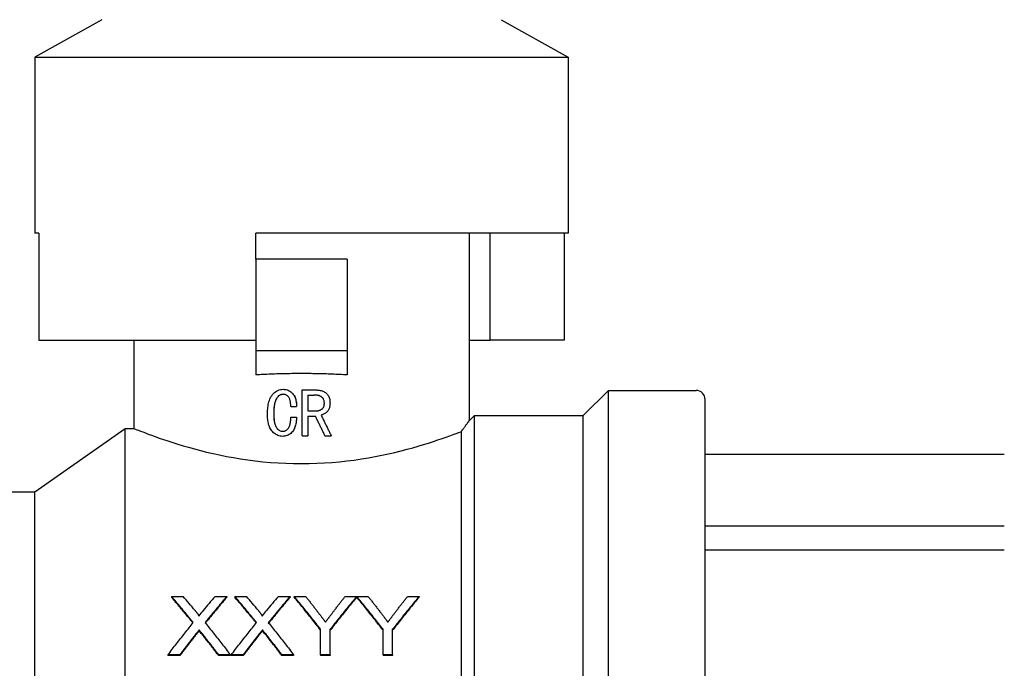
# Model space of a CAD drawing. Header units: millimetres. Extents: x 64 to 3509, y -40 to 420.
# Tile 5 of 12: x 310 to 374, y 193 to 235. Entities that reach past the tile are written whole.
import ezdxf

# ---------------------------------------------------------------- set-up
doc = ezdxf.new("R2010")
doc.units = ezdxf.units.MM
doc.layers.add('DETAIL', color=2, linetype='Continuous')

msp = doc.modelspace()

# ---------------------------------------------------------------- linework, layer by layer
at = {"layer": 'DETAIL'}
for p, q in [((315.222, 235.361), (310.822, 232.9)), ((341.422, 235.361), (345.822, 232.9)), ((310.822, 232.9), (345.822, 232.9)), ((310.822, 232.9), (310.822, 221.357)), ((345.822, 232.9), (345.822, 221.357)), ((311.081, 221.357), (310.822, 221.357)), ((311.081, 221.357), (311.081, 214.357)), ((325.322, 219.657), (325.322, 221.357)), ((345.822, 221.357), (325.322, 221.357)), ((339.322, 221.357), (339.322, 209.057)), ((340.714, 214.357), (340.714, 221.357)), ((345.563, 221.357), (345.563, 214.357)), ((325.322, 219.657), (325.322, 213.657)), ((331.322, 219.657), (325.322, 219.657)), ((331.322, 219.657), (331.322, 213.657)), ((311.081, 214.357), (325.322, 214.357)), ((317.322, 214.357), (317.322, 208.557)), ((339.322, 214.357), (340.714, 214.357)), ((345.563, 214.357), (340.714, 214.357)), ((325.322, 213.657), (325.322, 212.068)), ((331.322, 213.657), (325.322, 213.657)), ((331.322, 213.657), (331.322, 212.068)), ((327.122, 211.126), (327.121, 211.126)), ((328.373, 211.084), (329.255, 211.084)), ((328.373, 208.084), (328.373, 211.084)), ((328.373, 211.084), (328.373, 211.084)), ((328.373, 208.084), (328.373, 211.084)), ((328.749, 210.751), (328.749, 209.709)), ((328.749, 210.751), (329.159, 210.751)), ((346.822, 209.407), (348.472, 211.057)), ((348.472, 151.257), (348.472, 211.057)), ((348.472, 211.057), (354.222, 211.057)), ((329.827, 210.221), (329.828, 210.221)), ((354.822, 151.857), (354.822, 210.457)), ((326.507, 209.523), (326.505, 209.523)), ((327.623, 210.001), (327.998, 210.001)), ((327.998, 210.001), (327.998, 210.001)), ((328.749, 209.709), (329.271, 209.709)), ((339.322, 209.057), (339.672, 209.407)), ((339.672, 152.907), (339.672, 209.407)), ((339.672, 209.407), (346.822, 209.407)), ((346.822, 152.907), (346.822, 209.407)), ((327.623, 209.293), (327.998, 209.293)), ((327.998, 209.293), (327.998, 209.293)), ((328.749, 209.376), (328.749, 208.084)), ((328.749, 209.376), (329.238, 209.376)), ((310.822, 204.407), (316.749, 208.557)), ((316.749, 153.757), (316.749, 208.557)), ((316.749, 208.557), (317.322, 208.557)), ((338.822, 153.757), (338.822, 208.36)), ((327.095, 208.043), (327.094, 208.043)), ((328.373, 208.084), (328.749, 208.084)), ((328.373, 208.084), (328.373, 208.084)), ((329.866, 208.084), (329.865, 208.084)), ((329.866, 208.084), (330.281, 208.084)), ((374.456, 206.844), (354.822, 206.844)), ((303.822, 204.407), (310.822, 204.407)), ((310.822, 157.907), (310.822, 204.407)), ((354.822, 202.169), (374.456, 202.169)), ((374.456, 200.589), (354.822, 200.589)), ((319.794, 197.551), (320.558, 197.551)), ((319.794, 197.551), (319.794, 197.491)), ((322.653, 197.551), (323.428, 197.551)), ((323.428, 197.551), (323.428, 197.491)), ((323.947, 197.551), (324.712, 197.551)), ((323.947, 197.551), (323.947, 197.491)), ((326.807, 197.551), (327.582, 197.551)), ((327.582, 197.551), (327.582, 197.491)), ((327.85, 197.551), (328.601, 197.551)), ((327.85, 197.551), (327.85, 197.491)), ((331.195, 197.551), (331.946, 197.551)), ((331.946, 197.551), (331.946, 197.491)), ((331.956, 197.551), (332.697, 197.551)), ((331.956, 197.551), (331.956, 197.491)), ((335.291, 197.551), (336.042, 197.551)), ((336.042, 197.551), (336.042, 197.491)), ((321.614, 195.349), (321.614, 195.297)), ((325.767, 195.349), (325.767, 195.297)), ((329.58, 193.72), (329.58, 195.391)), ((330.215, 193.72), (330.215, 195.391)), ((333.677, 193.72), (333.677, 195.391)), ((334.311, 193.72), (334.311, 195.391)), ((320.337, 193.72), (319.563, 193.72)), ((319.563, 193.72), (319.563, 193.675)), ((320.337, 193.675), (319.563, 193.675)), ((320.337, 193.72), (320.337, 193.675)), ((323.659, 193.72), (322.894, 193.72)), ((322.894, 193.72), (322.894, 193.675)), ((323.659, 193.675), (322.894, 193.675)), ((323.659, 193.72), (323.659, 193.675)), ((324.491, 193.72), (323.717, 193.72)), ((323.717, 193.72), (323.717, 193.675)), ((324.491, 193.675), (323.717, 193.675)), ((324.491, 193.72), (324.491, 193.675)), ((327.813, 193.72), (327.047, 193.72)), ((327.047, 193.72), (327.047, 193.675)), ((327.813, 193.675), (327.047, 193.675)), ((327.813, 193.72), (327.813, 193.675)), ((330.215, 193.72), (329.58, 193.72)), ((329.58, 193.72), (329.58, 193.675)), ((330.215, 193.675), (329.58, 193.675)), ((330.215, 193.72), (330.215, 193.675)), ((334.311, 193.72), (333.677, 193.72)), ((333.677, 193.72), (333.677, 193.675)), ((334.311, 193.675), (333.677, 193.675)), ((334.311, 193.72), (334.311, 193.675))]:
    msp.add_line(p, q, dxfattribs=at)
at = {"layer": 'DETAIL', "flags": 128}
for points in [[(328.322, 212.157), (328.196, 212.157), (328.07, 212.156), (327.943, 212.156), (327.817, 212.154), (327.691, 212.153), (327.564, 212.151), (327.438, 212.149), (327.312, 212.147), (327.186, 212.144), (327.059, 212.141), (326.934, 212.138), (326.808, 212.134), (326.682, 212.131), (326.557, 212.126), (326.432, 212.122), (326.307, 212.117), (326.183, 212.112), (326.059, 212.106), (325.935, 212.101), (325.812, 212.095), (325.689, 212.088), (325.566, 212.082), (325.444, 212.075), (325.322, 212.068)], [(331.322, 212.068), (331.201, 212.075), (331.079, 212.082), (330.956, 212.088), (330.833, 212.095), (330.71, 212.101), (330.586, 212.106), (330.462, 212.112), (330.337, 212.117), (330.212, 212.122), (330.087, 212.126), (329.962, 212.131), (329.837, 212.134), (329.711, 212.138), (329.585, 212.141), (329.459, 212.144), (329.333, 212.147), (329.207, 212.149), (329.08, 212.151), (328.954, 212.153), (328.828, 212.154), (328.701, 212.156), (328.575, 212.156), (328.449, 212.157), (328.322, 212.157)], [(326.095, 209.487), (326.097, 209.596), (326.1, 209.686), (326.103, 209.759), (326.111, 209.85), (326.12, 209.94), (326.132, 210.029), (326.149, 210.128), (326.169, 210.222), (326.192, 210.311), (326.218, 210.395), (326.248, 210.474), (326.281, 210.549), (326.323, 210.631), (326.371, 210.707), (326.423, 210.778), (326.485, 210.85), (326.549, 210.912), (326.615, 210.966), (326.691, 211.015), (326.771, 211.055), (326.855, 211.087), (326.942, 211.109), (327.021, 211.121), (327.121, 211.126)], [(327.125, 210.793), (327.054, 210.788), (326.996, 210.776), (326.934, 210.755), (326.879, 210.726), (326.826, 210.688), (326.776, 210.642), (326.736, 210.597), (326.7, 210.547), (326.667, 210.493), (326.638, 210.433), (326.612, 210.37), (326.59, 210.301), (326.573, 210.24), (326.559, 210.176), (326.547, 210.11), (326.538, 210.052), (326.529, 209.987), (326.522, 209.915), (326.516, 209.851), (326.512, 209.786), (326.509, 209.719), (326.507, 209.668), (326.506, 209.602), (326.505, 209.523)], [(327.125, 210.793), (327.052, 210.787), (326.992, 210.775), (326.935, 210.755), (326.878, 210.724), (326.824, 210.685), (326.777, 210.642), (326.737, 210.596), (326.699, 210.543), (326.665, 210.486), (326.636, 210.425), (326.611, 210.363), (326.591, 210.301), (326.575, 210.24), (326.561, 210.176), (326.548, 210.111), (326.538, 210.045), (326.53, 209.98), (326.523, 209.915), (326.518, 209.851), (326.513, 209.783), (326.51, 209.719), (326.509, 209.668), (326.508, 209.602), (326.507, 209.523)], [(327.121, 211.126), (327.195, 211.123), (327.254, 211.117), (327.32, 211.105), (327.386, 211.086), (327.449, 211.063), (327.508, 211.035), (327.566, 211.002), (327.621, 210.963), (327.673, 210.92), (327.722, 210.873), (327.767, 210.823), (327.808, 210.77), (327.845, 210.715), (327.878, 210.656), (327.906, 210.595), (327.93, 210.533), (327.949, 210.469), (327.966, 210.402), (327.978, 210.339), (327.988, 210.272), (327.994, 210.203), (327.997, 210.147), (327.999, 210.08), (327.998, 210.001)], [(327.122, 211.126), (327.198, 211.123), (327.259, 211.116), (327.321, 211.105), (327.387, 211.086), (327.449, 211.063), (327.509, 211.035), (327.567, 211.001), (327.622, 210.963), (327.674, 210.92), (327.722, 210.874), (327.767, 210.824), (327.808, 210.77), (327.846, 210.714), (327.879, 210.654), (327.907, 210.592), (327.931, 210.529), (327.951, 210.465), (327.966, 210.402), (327.979, 210.334), (327.989, 210.263), (327.995, 210.203), (327.998, 210.147), (327.999, 210.08), (327.998, 210.001)], [(327.623, 210.001), (327.622, 210.054), (327.621, 210.098), (327.619, 210.133), (327.616, 210.178), (327.612, 210.222), (327.606, 210.265), (327.599, 210.313), (327.589, 210.359), (327.579, 210.403), (327.567, 210.444), (327.553, 210.483), (327.538, 210.52), (327.517, 210.563), (327.493, 210.603), (327.467, 210.638), (327.439, 210.671), (327.408, 210.699), (327.375, 210.724), (327.338, 210.745), (327.298, 210.763), (327.255, 210.777), (327.212, 210.786), (327.173, 210.79), (327.125, 210.793)], [(329.827, 210.221), (329.825, 210.269), (329.821, 210.311), (329.815, 210.35), (329.807, 210.387), (329.795, 210.423), (329.78, 210.459), (329.762, 210.496), (329.739, 210.531), (329.714, 210.564), (329.686, 210.594), (329.656, 210.621), (329.626, 210.643), (329.594, 210.663), (329.559, 210.681), (329.521, 210.697), (329.482, 210.71), (329.441, 210.721), (329.401, 210.73), (329.362, 210.737), (329.325, 210.742), (329.289, 210.746), (329.25, 210.749), (329.207, 210.75), (329.159, 210.751)], [(329.828, 210.221), (329.826, 210.268), (329.823, 210.309), (329.818, 210.343), (329.809, 210.382), (329.797, 210.421), (329.782, 210.459), (329.763, 210.495), (329.742, 210.529), (329.717, 210.562), (329.689, 210.593), (329.659, 210.62), (329.627, 210.644), (329.596, 210.663), (329.562, 210.68), (329.525, 210.696), (329.487, 210.709), (329.445, 210.721), (329.402, 210.73), (329.361, 210.737), (329.321, 210.742), (329.281, 210.747), (329.248, 210.749), (329.207, 210.75), (329.159, 210.751)], [(329.255, 211.084), (329.327, 211.082), (329.388, 211.079), (329.437, 211.074), (329.496, 211.066), (329.556, 211.054), (329.616, 211.039), (329.677, 211.021), (329.733, 211), (329.789, 210.975), (329.844, 210.946), (329.895, 210.914), (329.941, 210.879), (329.988, 210.838), (330.03, 210.793), (330.066, 210.746), (330.098, 210.693), (330.125, 210.638), (330.146, 210.583), (330.163, 210.527), (330.177, 210.467), (330.188, 210.404), (330.194, 210.344), (330.198, 210.289), (330.199, 210.221)], [(329.27, 209.709), (329.314, 209.711), (329.351, 209.714), (329.384, 209.717), (329.415, 209.723), (329.447, 209.73), (329.482, 209.739), (329.519, 209.751), (329.552, 209.764), (329.585, 209.779), (329.615, 209.795), (329.645, 209.814), (329.674, 209.834), (329.702, 209.858), (329.727, 209.885), (329.749, 209.914), (329.768, 209.945), (329.784, 209.977), (329.796, 210.008), (329.806, 210.039), (329.813, 210.071), (329.819, 210.104), (329.823, 210.139), (329.826, 210.178), (329.827, 210.221)], [(329.271, 209.709), (329.315, 209.711), (329.351, 209.714), (329.378, 209.717), (329.413, 209.722), (329.448, 209.729), (329.483, 209.739), (329.52, 209.751), (329.555, 209.765), (329.587, 209.78), (329.619, 209.796), (329.648, 209.814), (329.675, 209.834), (329.703, 209.858), (329.727, 209.884), (329.749, 209.912), (329.768, 209.942), (329.784, 209.974), (329.797, 210.008), (329.807, 210.041), (329.815, 210.076), (329.821, 210.113), (329.825, 210.143), (329.827, 210.179), (329.828, 210.221)], [(330.199, 210.221), (330.198, 210.168), (330.196, 210.124), (330.192, 210.087), (330.186, 210.041), (330.178, 209.997), (330.168, 209.954), (330.155, 209.908), (330.139, 209.865), (330.121, 209.823), (330.101, 209.784), (330.078, 209.747), (330.053, 209.713), (330.026, 209.68), (329.996, 209.648), (329.962, 209.616), (329.928, 209.586), (329.892, 209.558), (329.856, 209.533), (329.818, 209.51), (329.778, 209.489), (329.738, 209.47), (329.701, 209.455), (329.66, 209.442), (329.611, 209.429)], [(327.094, 208.043), (327.003, 208.047), (326.931, 208.057), (326.85, 208.075), (326.774, 208.1), (326.7, 208.134), (326.626, 208.175), (326.561, 208.22), (326.498, 208.271), (326.436, 208.33), (326.38, 208.394), (326.331, 208.459), (326.289, 208.527), (326.254, 208.593), (326.224, 208.664), (326.196, 208.739), (326.172, 208.819), (326.151, 208.904), (326.133, 208.994), (326.121, 209.073), (326.111, 209.155), (326.103, 209.24), (326.1, 209.306), (326.097, 209.388), (326.095, 209.487)], [(326.505, 209.523), (326.506, 209.449), (326.507, 209.389), (326.509, 209.342), (326.512, 209.28), (326.516, 209.22), (326.522, 209.161), (326.529, 209.095), (326.538, 209.036), (326.547, 208.982), (326.56, 208.921), (326.575, 208.862), (326.591, 208.807), (326.613, 208.748), (326.637, 208.694), (326.665, 208.643), (326.7, 208.593), (326.74, 208.544), (326.78, 208.504), (326.829, 208.464), (326.879, 208.432), (326.931, 208.408), (326.988, 208.39), (327.042, 208.38), (327.107, 208.376)], [(326.507, 209.523), (326.508, 209.45), (326.509, 209.388), (326.511, 209.334), (326.513, 209.281), (326.517, 209.225), (326.523, 209.161), (326.531, 209.096), (326.539, 209.036), (326.549, 208.979), (326.561, 208.923), (326.575, 208.867), (326.593, 208.807), (326.614, 208.748), (326.639, 208.693), (326.667, 208.643), (326.7, 208.595), (326.737, 208.549), (326.781, 208.504), (326.829, 208.464), (326.879, 208.433), (326.932, 208.408), (326.985, 208.391), (327.04, 208.381), (327.108, 208.376)], [(329.611, 209.429), (329.639, 209.373), (329.667, 209.317), (329.695, 209.261), (329.723, 209.205), (329.751, 209.149), (329.779, 209.093), (329.807, 209.037), (329.835, 208.981), (329.863, 208.925), (329.891, 208.869), (329.919, 208.813), (329.947, 208.757), (329.975, 208.701), (330.003, 208.645), (330.031, 208.589), (330.058, 208.533), (330.086, 208.477), (330.114, 208.421), (330.142, 208.365), (330.17, 208.309), (330.198, 208.253), (330.226, 208.197), (330.254, 208.14), (330.281, 208.084)], [(327.998, 209.293), (327.994, 209.206), (327.99, 209.134), (327.985, 209.076), (327.977, 209.001), (327.967, 208.93), (327.955, 208.862), (327.938, 208.783), (327.918, 208.708), (327.896, 208.638), (327.87, 208.572), (327.842, 208.511), (327.812, 208.455), (327.773, 208.396), (327.728, 208.339), (327.677, 208.285), (327.621, 208.235), (327.564, 208.191), (327.506, 208.153), (327.444, 208.119), (327.377, 208.092), (327.307, 208.07), (327.237, 208.054), (327.173, 208.047), (327.094, 208.043)], [(327.998, 209.293), (327.994, 209.207), (327.99, 209.134), (327.985, 209.068), (327.978, 209.004), (327.968, 208.937), (327.955, 208.862), (327.939, 208.783), (327.919, 208.711), (327.898, 208.642), (327.873, 208.578), (327.845, 208.515), (327.812, 208.455), (327.773, 208.395), (327.729, 208.339), (327.678, 208.286), (327.624, 208.237), (327.567, 208.192), (327.507, 208.153), (327.444, 208.119), (327.377, 208.091), (327.308, 208.07), (327.243, 208.055), (327.177, 208.047), (327.095, 208.043)], [(327.107, 208.376), (327.16, 208.38), (327.203, 208.388), (327.25, 208.403), (327.294, 208.424), (327.336, 208.449), (327.375, 208.478), (327.411, 208.51), (327.447, 208.547), (327.477, 208.584), (327.502, 208.621), (327.525, 208.664), (327.546, 208.713), (327.559, 208.751), (327.572, 208.793), (327.583, 208.839), (327.593, 208.889), (327.601, 208.942), (327.609, 208.999), (327.613, 209.046), (327.617, 209.095), (327.62, 209.146), (327.621, 209.184), (327.622, 209.233), (327.623, 209.293)], [(329.866, 208.084), (329.84, 208.138), (329.814, 208.192), (329.788, 208.246), (329.762, 208.3), (329.736, 208.354), (329.71, 208.407), (329.684, 208.461), (329.658, 208.515), (329.631, 208.569), (329.605, 208.623), (329.579, 208.676), (329.553, 208.73), (329.527, 208.784), (329.501, 208.838), (329.474, 208.892), (329.448, 208.946), (329.422, 208.999), (329.396, 209.053), (329.37, 209.107), (329.343, 209.161), (329.317, 209.215), (329.291, 209.269), (329.265, 209.322), (329.238, 209.376)], [(329.865, 208.084), (329.839, 208.138), (329.813, 208.192), (329.787, 208.246), (329.761, 208.3), (329.735, 208.354), (329.709, 208.407), (329.682, 208.461), (329.656, 208.515), (329.63, 208.569), (329.604, 208.623), (329.578, 208.676), (329.552, 208.73), (329.526, 208.784), (329.499, 208.838), (329.473, 208.892), (329.447, 208.946), (329.421, 208.999), (329.395, 209.053), (329.369, 209.107), (329.342, 209.161), (329.316, 209.215), (329.29, 209.269), (329.264, 209.322), (329.238, 209.376)], [(338.822, 208.36), (338.861, 208.414), (338.899, 208.466), (338.935, 208.517), (338.969, 208.565), (339.002, 208.611), (339.034, 208.655), (339.064, 208.697), (339.093, 208.737), (339.12, 208.775), (339.146, 208.811), (339.17, 208.844), (339.192, 208.875), (339.213, 208.904), (339.231, 208.93), (339.249, 208.954), (339.264, 208.976), (339.278, 208.995), (339.289, 209.011), (339.299, 209.025), (339.308, 209.037), (339.314, 209.045), (339.319, 209.052), (339.321, 209.056), (339.322, 209.057)], [(317.322, 208.557), (317.334, 208.552), (317.371, 208.537), (317.431, 208.513), (317.515, 208.48), (317.622, 208.438), (317.751, 208.387), (317.904, 208.329), (318.078, 208.262), (318.274, 208.189), (318.492, 208.109), (318.73, 208.023), (318.987, 207.932), (319.265, 207.837), (319.56, 207.738), (319.874, 207.636), (320.205, 207.532), (320.552, 207.427), (320.915, 207.322), (321.294, 207.218), (321.688, 207.114), (322.097, 207.013), (322.52, 206.914), (322.955, 206.82), (323.402, 206.73), (323.859, 206.646), (324.325, 206.568), (324.802, 206.498), (325.288, 206.435), (325.782, 206.38), (326.282, 206.335), (326.788, 206.299), (327.297, 206.273), (327.809, 206.257), (328.322, 206.252)], [(328.322, 206.252), (328.826, 206.257), (329.329, 206.273), (329.83, 206.298), (330.327, 206.332), (330.82, 206.376), (331.306, 206.429), (331.786, 206.49), (332.256, 206.559), (332.718, 206.634), (333.17, 206.716), (333.611, 206.804), (334.041, 206.896), (334.459, 206.992), (334.864, 207.091), (335.255, 207.192), (335.632, 207.295), (335.995, 207.399), (336.341, 207.502), (336.672, 207.604), (336.985, 207.705), (337.282, 207.803), (337.56, 207.898), (337.82, 207.989), (338.061, 208.075), (338.282, 208.156), (338.483, 208.231), (338.663, 208.299), (338.822, 208.36)], [(321.226, 195.83), (321.166, 195.904), (321.107, 195.977), (321.047, 196.05), (320.987, 196.123), (320.927, 196.196), (320.868, 196.269), (320.808, 196.341), (320.748, 196.414), (320.689, 196.486), (320.629, 196.558), (320.569, 196.63), (320.51, 196.702), (320.45, 196.773), (320.39, 196.845), (320.331, 196.916), (320.271, 196.987), (320.211, 197.058), (320.152, 197.129), (320.092, 197.2), (320.032, 197.27), (319.973, 197.341), (319.913, 197.411), (319.853, 197.481), (319.794, 197.551)], [(321.204, 195.803), (321.145, 195.875), (321.087, 195.947), (321.028, 196.019), (320.969, 196.091), (320.91, 196.162), (320.852, 196.233), (320.793, 196.305), (320.734, 196.376), (320.675, 196.446), (320.616, 196.517), (320.558, 196.588), (320.499, 196.658), (320.44, 196.728), (320.381, 196.799), (320.323, 196.868), (320.264, 196.938), (320.205, 197.008), (320.146, 197.077), (320.087, 197.147), (320.029, 197.216), (319.97, 197.285), (319.911, 197.354), (319.852, 197.423), (319.794, 197.491)], [(323.428, 197.551), (323.368, 197.481), (323.309, 197.41), (323.249, 197.34), (323.189, 197.269), (323.13, 197.199), (323.07, 197.128), (323.01, 197.057), (322.951, 196.985), (322.891, 196.914), (322.831, 196.842), (322.772, 196.771), (322.712, 196.699), (322.652, 196.627), (322.593, 196.554), (322.533, 196.482), (322.473, 196.41), (322.414, 196.337), (322.354, 196.264), (322.294, 196.191), (322.234, 196.118), (322.175, 196.045), (322.115, 195.971), (322.055, 195.898), (321.996, 195.824)], [(323.428, 197.491), (323.369, 197.422), (323.311, 197.353), (323.252, 197.284), (323.193, 197.215), (323.134, 197.146), (323.075, 197.076), (323.017, 197.006), (322.958, 196.936), (322.899, 196.866), (322.84, 196.796), (322.782, 196.726), (322.723, 196.655), (322.664, 196.585), (322.605, 196.514), (322.546, 196.443), (322.488, 196.372), (322.429, 196.3), (322.37, 196.229), (322.311, 196.157), (322.253, 196.086), (322.194, 196.014), (322.135, 195.942), (322.076, 195.87), (322.017, 195.797)], [(325.38, 195.83), (325.32, 195.904), (325.26, 195.977), (325.201, 196.05), (325.141, 196.123), (325.081, 196.196), (325.022, 196.269), (324.962, 196.341), (324.902, 196.414), (324.843, 196.486), (324.783, 196.558), (324.723, 196.63), (324.664, 196.702), (324.604, 196.773), (324.544, 196.845), (324.485, 196.916), (324.425, 196.987), (324.365, 197.058), (324.305, 197.129), (324.246, 197.2), (324.186, 197.27), (324.126, 197.341), (324.067, 197.411), (324.007, 197.481), (323.947, 197.551)], [(325.358, 195.803), (325.299, 195.875), (325.241, 195.947), (325.182, 196.019), (325.123, 196.091), (325.064, 196.162), (325.005, 196.233), (324.947, 196.305), (324.888, 196.376), (324.829, 196.446), (324.77, 196.517), (324.712, 196.588), (324.653, 196.658), (324.594, 196.728), (324.535, 196.799), (324.476, 196.868), (324.418, 196.938), (324.359, 197.008), (324.3, 197.077), (324.241, 197.147), (324.182, 197.216), (324.124, 197.285), (324.065, 197.354), (324.006, 197.423), (323.947, 197.491)], [(327.582, 197.551), (327.522, 197.481), (327.463, 197.41), (327.403, 197.34), (327.343, 197.269), (327.284, 197.199), (327.224, 197.128), (327.164, 197.057), (327.105, 196.985), (327.045, 196.914), (326.985, 196.842), (326.925, 196.771), (326.866, 196.699), (326.806, 196.627), (326.746, 196.554), (326.687, 196.482), (326.627, 196.41), (326.567, 196.337), (326.508, 196.264), (326.448, 196.191), (326.388, 196.118), (326.329, 196.045), (326.269, 195.971), (326.209, 195.898), (326.15, 195.824)], [(327.582, 197.491), (327.523, 197.422), (327.464, 197.353), (327.406, 197.284), (327.347, 197.215), (327.288, 197.146), (327.229, 197.076), (327.171, 197.006), (327.112, 196.936), (327.053, 196.866), (326.994, 196.796), (326.935, 196.726), (326.877, 196.655), (326.818, 196.585), (326.759, 196.514), (326.7, 196.443), (326.641, 196.372), (326.583, 196.3), (326.524, 196.229), (326.465, 196.157), (326.406, 196.086), (326.348, 196.014), (326.289, 195.942), (326.23, 195.87), (326.171, 195.797)], [(329.58, 195.391), (329.508, 195.483), (329.436, 195.576), (329.364, 195.668), (329.292, 195.76), (329.22, 195.852), (329.148, 195.943), (329.076, 196.035), (329.004, 196.126), (328.931, 196.217), (328.859, 196.307), (328.787, 196.398), (328.715, 196.488), (328.643, 196.578), (328.571, 196.668), (328.499, 196.757), (328.427, 196.846), (328.355, 196.935), (328.282, 197.024), (328.21, 197.112), (328.138, 197.201), (328.066, 197.288), (327.994, 197.376), (327.922, 197.464), (327.85, 197.551)], [(329.58, 195.339), (329.508, 195.431), (329.436, 195.523), (329.364, 195.615), (329.292, 195.707), (329.22, 195.798), (329.148, 195.89), (329.076, 195.981), (329.004, 196.071), (328.931, 196.162), (328.859, 196.252), (328.787, 196.342), (328.715, 196.432), (328.643, 196.522), (328.571, 196.611), (328.499, 196.7), (328.427, 196.789), (328.355, 196.878), (328.282, 196.966), (328.21, 197.054), (328.138, 197.142), (328.066, 197.23), (327.994, 197.317), (327.922, 197.404), (327.85, 197.491)], [(328.601, 197.551), (328.637, 197.505), (328.673, 197.458), (328.71, 197.412), (328.746, 197.366), (328.782, 197.319), (328.819, 197.272), (328.855, 197.226), (328.891, 197.179), (328.928, 197.132), (328.964, 197.085), (329.001, 197.038), (329.037, 196.991), (329.073, 196.944), (329.11, 196.897), (329.146, 196.85), (329.182, 196.803), (329.219, 196.755), (329.255, 196.708), (329.291, 196.661), (329.328, 196.613), (329.364, 196.565), (329.4, 196.518), (329.437, 196.47), (329.473, 196.422)], [(331.946, 197.551), (331.874, 197.464), (331.802, 197.376), (331.73, 197.288), (331.657, 197.201), (331.585, 197.112), (331.513, 197.024), (331.441, 196.935), (331.369, 196.846), (331.297, 196.757), (331.225, 196.668), (331.153, 196.578), (331.08, 196.488), (331.008, 196.398), (330.936, 196.307), (330.864, 196.217), (330.792, 196.126), (330.72, 196.035), (330.648, 195.943), (330.576, 195.852), (330.504, 195.76), (330.431, 195.668), (330.359, 195.576), (330.287, 195.483), (330.215, 195.391)], [(331.946, 197.491), (331.874, 197.404), (331.802, 197.317), (331.73, 197.23), (331.657, 197.142), (331.585, 197.054), (331.513, 196.966), (331.441, 196.878), (331.369, 196.789), (331.297, 196.7), (331.225, 196.611), (331.153, 196.522), (331.08, 196.432), (331.008, 196.342), (330.936, 196.252), (330.864, 196.162), (330.792, 196.071), (330.72, 195.981), (330.648, 195.89), (330.576, 195.798), (330.504, 195.707), (330.431, 195.615), (330.359, 195.523), (330.287, 195.431), (330.215, 195.339)], [(330.357, 196.465), (330.392, 196.511), (330.426, 196.557), (330.461, 196.603), (330.496, 196.649), (330.531, 196.694), (330.566, 196.74), (330.601, 196.786), (330.636, 196.831), (330.671, 196.877), (330.706, 196.922), (330.741, 196.967), (330.776, 197.013), (330.811, 197.058), (330.846, 197.103), (330.881, 197.148), (330.916, 197.193), (330.95, 197.238), (330.985, 197.283), (331.02, 197.328), (331.055, 197.372), (331.09, 197.417), (331.125, 197.462), (331.16, 197.506), (331.195, 197.551)], [(333.677, 195.391), (333.605, 195.483), (333.533, 195.576), (333.462, 195.668), (333.39, 195.76), (333.318, 195.852), (333.246, 195.943), (333.175, 196.035), (333.103, 196.126), (333.031, 196.217), (332.96, 196.307), (332.888, 196.398), (332.816, 196.488), (332.745, 196.578), (332.673, 196.668), (332.601, 196.757), (332.529, 196.846), (332.458, 196.935), (332.386, 197.024), (332.314, 197.112), (332.243, 197.201), (332.171, 197.288), (332.099, 197.376), (332.028, 197.464), (331.956, 197.551)], [(333.677, 195.339), (333.605, 195.431), (333.533, 195.523), (333.462, 195.615), (333.39, 195.707), (333.318, 195.798), (333.246, 195.89), (333.175, 195.981), (333.103, 196.071), (333.031, 196.162), (332.96, 196.252), (332.888, 196.342), (332.816, 196.432), (332.745, 196.522), (332.673, 196.611), (332.601, 196.7), (332.529, 196.789), (332.458, 196.878), (332.386, 196.966), (332.314, 197.054), (332.243, 197.142), (332.171, 197.23), (332.099, 197.317), (332.028, 197.404), (331.956, 197.491)], [(332.697, 197.551), (332.733, 197.505), (332.769, 197.458), (332.806, 197.412), (332.842, 197.366), (332.879, 197.319), (332.915, 197.272), (332.951, 197.226), (332.988, 197.179), (333.024, 197.132), (333.06, 197.085), (333.097, 197.038), (333.133, 196.991), (333.169, 196.944), (333.206, 196.897), (333.242, 196.85), (333.278, 196.803), (333.315, 196.755), (333.351, 196.708), (333.388, 196.661), (333.424, 196.613), (333.46, 196.565), (333.497, 196.518), (333.533, 196.47), (333.569, 196.422)], [(336.042, 197.551), (335.97, 197.464), (335.898, 197.376), (335.826, 197.288), (335.754, 197.201), (335.681, 197.112), (335.609, 197.024), (335.537, 196.935), (335.465, 196.846), (335.393, 196.757), (335.321, 196.668), (335.249, 196.578), (335.177, 196.488), (335.105, 196.398), (335.032, 196.307), (334.96, 196.217), (334.888, 196.126), (334.816, 196.035), (334.744, 195.943), (334.672, 195.852), (334.6, 195.76), (334.528, 195.668), (334.455, 195.576), (334.383, 195.483), (334.311, 195.391)], [(336.042, 197.491), (335.97, 197.404), (335.898, 197.317), (335.826, 197.23), (335.754, 197.142), (335.681, 197.054), (335.609, 196.966), (335.537, 196.878), (335.465, 196.789), (335.393, 196.7), (335.321, 196.611), (335.249, 196.522), (335.177, 196.432), (335.105, 196.342), (335.032, 196.252), (334.96, 196.162), (334.888, 196.071), (334.816, 195.981), (334.744, 195.89), (334.672, 195.798), (334.6, 195.707), (334.528, 195.615), (334.455, 195.523), (334.383, 195.431), (334.311, 195.339)], [(334.453, 196.465), (334.488, 196.511), (334.523, 196.557), (334.558, 196.603), (334.592, 196.649), (334.627, 196.694), (334.662, 196.74), (334.697, 196.786), (334.732, 196.831), (334.767, 196.877), (334.802, 196.922), (334.837, 196.967), (334.872, 197.013), (334.907, 197.058), (334.942, 197.103), (334.977, 197.148), (335.012, 197.193), (335.047, 197.238), (335.082, 197.283), (335.116, 197.328), (335.151, 197.372), (335.186, 197.417), (335.221, 197.462), (335.256, 197.506), (335.291, 197.551)], [(321.343, 196.619), (321.359, 196.599), (321.374, 196.581), (321.388, 196.564), (321.401, 196.547), (321.413, 196.531), (321.425, 196.517), (321.436, 196.503), (321.446, 196.49), (321.455, 196.478), (321.464, 196.467), (321.471, 196.457), (321.478, 196.447), (321.491, 196.429), (321.503, 196.412), (321.514, 196.397), (321.524, 196.382), (321.532, 196.369), (321.539, 196.358), (321.55, 196.34), (321.558, 196.324), (321.565, 196.311), (321.572, 196.293), (321.575, 196.279), (321.577, 196.261)], [(325.497, 196.619), (325.513, 196.599), (325.527, 196.581), (325.542, 196.564), (325.555, 196.547), (325.567, 196.531), (325.579, 196.517), (325.59, 196.503), (325.6, 196.49), (325.609, 196.478), (325.617, 196.467), (325.625, 196.457), (325.632, 196.447), (325.645, 196.429), (325.657, 196.412), (325.668, 196.397), (325.677, 196.382), (325.686, 196.369), (325.693, 196.358), (325.704, 196.34), (325.712, 196.324), (325.719, 196.311), (325.726, 196.293), (325.729, 196.279), (325.73, 196.261)], [(329.899, 195.859), (329.915, 195.88), (329.932, 195.902), (329.949, 195.925), (329.966, 195.948), (329.983, 195.971), (330.001, 195.994), (330.019, 196.018), (330.037, 196.042), (330.055, 196.066), (330.073, 196.09), (330.092, 196.115), (330.111, 196.14), (330.13, 196.166), (330.15, 196.192), (330.169, 196.218), (330.189, 196.244), (330.209, 196.27), (330.23, 196.297), (330.25, 196.325), (330.271, 196.352), (330.292, 196.38), (330.313, 196.408), (330.335, 196.436), (330.357, 196.465)], [(333.995, 195.859), (334.011, 195.88), (334.028, 195.902), (334.045, 195.925), (334.062, 195.948), (334.079, 195.971), (334.097, 195.994), (334.115, 196.018), (334.133, 196.042), (334.151, 196.066), (334.17, 196.09), (334.188, 196.115), (334.207, 196.14), (334.227, 196.166), (334.246, 196.192), (334.266, 196.218), (334.285, 196.244), (334.306, 196.27), (334.326, 196.297), (334.346, 196.325), (334.367, 196.352), (334.388, 196.38), (334.41, 196.408), (334.431, 196.436), (334.453, 196.465)], [(319.563, 193.72), (319.632, 193.81), (319.701, 193.9), (319.771, 193.99), (319.84, 194.079), (319.909, 194.169), (319.979, 194.258), (320.048, 194.347), (320.117, 194.435), (320.186, 194.524), (320.256, 194.612), (320.325, 194.701), (320.394, 194.789), (320.464, 194.876), (320.533, 194.964), (320.602, 195.052), (320.672, 195.139), (320.741, 195.226), (320.81, 195.313), (320.879, 195.4), (320.949, 195.486), (321.018, 195.572), (321.087, 195.659), (321.157, 195.744), (321.226, 195.83)], [(321.996, 195.824), (322.065, 195.739), (322.134, 195.653), (322.204, 195.567), (322.273, 195.481), (322.342, 195.395), (322.412, 195.308), (322.481, 195.222), (322.55, 195.135), (322.619, 195.048), (322.689, 194.96), (322.758, 194.873), (322.827, 194.785), (322.897, 194.698), (322.966, 194.61), (323.035, 194.522), (323.105, 194.433), (323.174, 194.345), (323.243, 194.256), (323.312, 194.167), (323.382, 194.078), (323.451, 193.989), (323.52, 193.9), (323.59, 193.81), (323.659, 193.72)], [(323.717, 193.72), (323.786, 193.81), (323.855, 193.9), (323.924, 193.99), (323.994, 194.079), (324.063, 194.169), (324.132, 194.258), (324.202, 194.347), (324.271, 194.435), (324.34, 194.524), (324.41, 194.612), (324.479, 194.701), (324.548, 194.789), (324.617, 194.876), (324.687, 194.964), (324.756, 195.052), (324.825, 195.139), (324.895, 195.226), (324.964, 195.313), (325.033, 195.4), (325.103, 195.486), (325.172, 195.572), (325.241, 195.659), (325.31, 195.744), (325.38, 195.83)], [(326.15, 195.824), (326.219, 195.739), (326.288, 195.653), (326.357, 195.567), (326.427, 195.481), (326.496, 195.395), (326.565, 195.308), (326.635, 195.222), (326.704, 195.135), (326.773, 195.048), (326.843, 194.96), (326.912, 194.873), (326.981, 194.785), (327.05, 194.698), (327.12, 194.61), (327.189, 194.522), (327.258, 194.433), (327.328, 194.345), (327.397, 194.256), (327.466, 194.167), (327.536, 194.078), (327.605, 193.989), (327.674, 193.9), (327.743, 193.81), (327.813, 193.72)], [(329.473, 196.422), (329.497, 196.391), (329.521, 196.36), (329.544, 196.329), (329.566, 196.3), (329.588, 196.271), (329.61, 196.243), (329.631, 196.216), (329.651, 196.189), (329.67, 196.163), (329.69, 196.137), (329.708, 196.113), (329.726, 196.089), (329.744, 196.066), (329.761, 196.043), (329.777, 196.022), (329.793, 196.001), (329.808, 195.98), (329.822, 195.961), (329.837, 195.942), (329.85, 195.924), (329.863, 195.906), (329.876, 195.89), (329.887, 195.874), (329.899, 195.859)], [(333.569, 196.422), (333.594, 196.391), (333.617, 196.36), (333.64, 196.329), (333.663, 196.3), (333.685, 196.271), (333.706, 196.243), (333.727, 196.216), (333.747, 196.189), (333.767, 196.163), (333.786, 196.137), (333.804, 196.113), (333.822, 196.089), (333.84, 196.066), (333.857, 196.043), (333.873, 196.022), (333.889, 196.001), (333.904, 195.98), (333.919, 195.961), (333.933, 195.942), (333.946, 195.924), (333.959, 195.906), (333.972, 195.89), (333.984, 195.874), (333.995, 195.859)], [(321.614, 195.349), (321.608, 195.342), (321.602, 195.335), (321.596, 195.327), (321.589, 195.318), (321.581, 195.308), (321.572, 195.297), (321.563, 195.286), (321.553, 195.273), (321.543, 195.26), (321.531, 195.246), (321.52, 195.232), (321.507, 195.216), (321.5, 195.207), (321.492, 195.197), (321.484, 195.187), (321.475, 195.175), (321.465, 195.163), (321.454, 195.149), (321.447, 195.14), (321.439, 195.129), (321.43, 195.119), (321.421, 195.107), (321.412, 195.095), (321.402, 195.082)], [(321.614, 195.297), (321.608, 195.291), (321.602, 195.283), (321.596, 195.275), (321.589, 195.266), (321.581, 195.256), (321.572, 195.246), (321.562, 195.233), (321.55, 195.219), (321.538, 195.203), (321.526, 195.189), (321.515, 195.175), (321.507, 195.165), (321.5, 195.156), (321.493, 195.147), (321.485, 195.137), (321.477, 195.127), (321.468, 195.116), (321.46, 195.105), (321.451, 195.094), (321.441, 195.082), (321.432, 195.07), (321.422, 195.057), (321.412, 195.044), (321.402, 195.032)], [(325.767, 195.349), (325.762, 195.342), (325.756, 195.335), (325.75, 195.327), (325.742, 195.318), (325.735, 195.308), (325.726, 195.297), (325.717, 195.286), (325.707, 195.273), (325.696, 195.26), (325.685, 195.246), (325.673, 195.232), (325.661, 195.216), (325.654, 195.207), (325.646, 195.197), (325.638, 195.187), (325.628, 195.175), (325.619, 195.163), (325.608, 195.149), (325.601, 195.14), (325.593, 195.129), (325.584, 195.119), (325.575, 195.107), (325.566, 195.095), (325.556, 195.082)], [(325.767, 195.297), (325.762, 195.291), (325.756, 195.283), (325.75, 195.275), (325.742, 195.266), (325.735, 195.256), (325.726, 195.246), (325.716, 195.233), (325.704, 195.219), (325.692, 195.203), (325.68, 195.189), (325.669, 195.175), (325.661, 195.165), (325.654, 195.156), (325.647, 195.147), (325.639, 195.137), (325.631, 195.127), (325.622, 195.116), (325.614, 195.105), (325.605, 195.094), (325.595, 195.082), (325.586, 195.07), (325.576, 195.057), (325.566, 195.044), (325.556, 195.032)], [(321.402, 195.082), (321.357, 195.026), (321.313, 194.97), (321.269, 194.914), (321.224, 194.858), (321.18, 194.802), (321.136, 194.746), (321.091, 194.689), (321.047, 194.633), (321.002, 194.577), (320.958, 194.52), (320.914, 194.463), (320.869, 194.407), (320.825, 194.35), (320.781, 194.293), (320.736, 194.236), (320.692, 194.179), (320.648, 194.122), (320.603, 194.065), (320.559, 194.008), (320.515, 193.95), (320.47, 193.893), (320.426, 193.835), (320.381, 193.778), (320.337, 193.72)], [(321.402, 195.032), (321.357, 194.976), (321.313, 194.92), (321.269, 194.864), (321.224, 194.808), (321.18, 194.752), (321.136, 194.696), (321.091, 194.64), (321.047, 194.584), (321.002, 194.528), (320.958, 194.471), (320.914, 194.415), (320.869, 194.358), (320.825, 194.302), (320.781, 194.245), (320.736, 194.188), (320.692, 194.132), (320.648, 194.075), (320.603, 194.018), (320.559, 193.961), (320.515, 193.904), (320.47, 193.847), (320.426, 193.789), (320.381, 193.732), (320.337, 193.675)], [(322.894, 193.72), (322.848, 193.779), (322.802, 193.839), (322.757, 193.897), (322.711, 193.956), (322.665, 194.015), (322.62, 194.074), (322.574, 194.133), (322.528, 194.191), (322.483, 194.25), (322.437, 194.308), (322.392, 194.367), (322.346, 194.425), (322.3, 194.483), (322.255, 194.541), (322.209, 194.599), (322.163, 194.657), (322.118, 194.715), (322.072, 194.773), (322.027, 194.831), (321.981, 194.888), (321.935, 194.946), (321.89, 195.003), (321.844, 195.061), (321.798, 195.118)], [(322.894, 193.675), (322.848, 193.734), (322.802, 193.792), (322.757, 193.851), (322.711, 193.91), (322.665, 193.968), (322.62, 194.027), (322.574, 194.085), (322.528, 194.144), (322.483, 194.202), (322.437, 194.26), (322.392, 194.318), (322.346, 194.377), (322.3, 194.435), (322.255, 194.492), (322.209, 194.55), (322.163, 194.608), (322.118, 194.666), (322.072, 194.723), (322.027, 194.781), (321.981, 194.838), (321.935, 194.896), (321.89, 194.953), (321.844, 195.01), (321.798, 195.067)], [(325.556, 195.082), (325.511, 195.026), (325.467, 194.97), (325.422, 194.914), (325.378, 194.858), (325.334, 194.802), (325.289, 194.746), (325.245, 194.689), (325.201, 194.633), (325.156, 194.577), (325.112, 194.52), (325.068, 194.463), (325.023, 194.407), (324.979, 194.35), (324.935, 194.293), (324.89, 194.236), (324.846, 194.179), (324.801, 194.122), (324.757, 194.065), (324.713, 194.008), (324.668, 193.95), (324.624, 193.893), (324.58, 193.835), (324.535, 193.778), (324.491, 193.72)], [(325.556, 195.032), (325.511, 194.976), (325.467, 194.92), (325.422, 194.864), (325.378, 194.808), (325.334, 194.752), (325.289, 194.696), (325.245, 194.64), (325.201, 194.584), (325.156, 194.528), (325.112, 194.471), (325.068, 194.415), (325.023, 194.358), (324.979, 194.302), (324.935, 194.245), (324.89, 194.188), (324.846, 194.132), (324.801, 194.075), (324.757, 194.018), (324.713, 193.961), (324.668, 193.904), (324.624, 193.847), (324.58, 193.789), (324.535, 193.732), (324.491, 193.675)], [(327.047, 193.72), (327.002, 193.779), (326.956, 193.839), (326.911, 193.897), (326.865, 193.956), (326.819, 194.015), (326.774, 194.074), (326.728, 194.133), (326.682, 194.191), (326.637, 194.25), (326.591, 194.308), (326.545, 194.367), (326.5, 194.425), (326.454, 194.483), (326.409, 194.541), (326.363, 194.599), (326.317, 194.657), (326.272, 194.715), (326.226, 194.773), (326.18, 194.831), (326.135, 194.888), (326.089, 194.946), (326.043, 195.003), (325.998, 195.061), (325.952, 195.118)], [(327.047, 193.675), (327.002, 193.734), (326.956, 193.792), (326.911, 193.851), (326.865, 193.91), (326.819, 193.968), (326.774, 194.027), (326.728, 194.085), (326.682, 194.144), (326.637, 194.202), (326.591, 194.26), (326.545, 194.318), (326.5, 194.377), (326.454, 194.435), (326.409, 194.492), (326.363, 194.55), (326.317, 194.608), (326.272, 194.666), (326.226, 194.723), (326.18, 194.781), (326.135, 194.838), (326.089, 194.896), (326.043, 194.953), (325.998, 195.01), (325.952, 195.067)]]:
    msp.add_lwpolyline(points, dxfattribs=at)
at = {"layer": 'DETAIL'}
msp.add_arc((354.222, 210.457), 0.6, 0, 90, dxfattribs=at)
for centre, major_axis, ratio, start_param, end_param in [((320.951, 173.647), (19.762, -35.31), 0.327918, 2.083653, 2.117935), ((322.262, 173.71), (19.645, 35.25), 0.326965, 1.023045, 1.057401), ((325.104, 173.647), (19.762, -35.31), 0.327918, 2.083653, 2.117935), ((326.416, 173.71), (19.645, 35.25), 0.326965, 1.023045, 1.057401), ((321.724, 174.01), (19.946, 35.086), 0.313699, 1.060124, 1.073024), ((325.877, 174.01), (19.946, 35.086), 0.313698, 1.060124, 1.073024), ((321.706, 174.499), (-20.604, 34.875), 0.290061, 5.164757, 5.172807), ((321.706, 174.475), (-20.633, 34.797), 0.290779, 5.164298, 5.172339), ((325.86, 174.499), (-20.604, 34.875), 0.29006, 5.164756, 5.172807), ((325.86, 174.475), (-20.633, 34.797), 0.290778, 5.164297, 5.172339)]:
    msp.add_ellipse(centre, major_axis=major_axis, ratio=ratio, start_param=start_param, end_param=end_param, dxfattribs=at)

doc.saveas('drawing.dxf')
